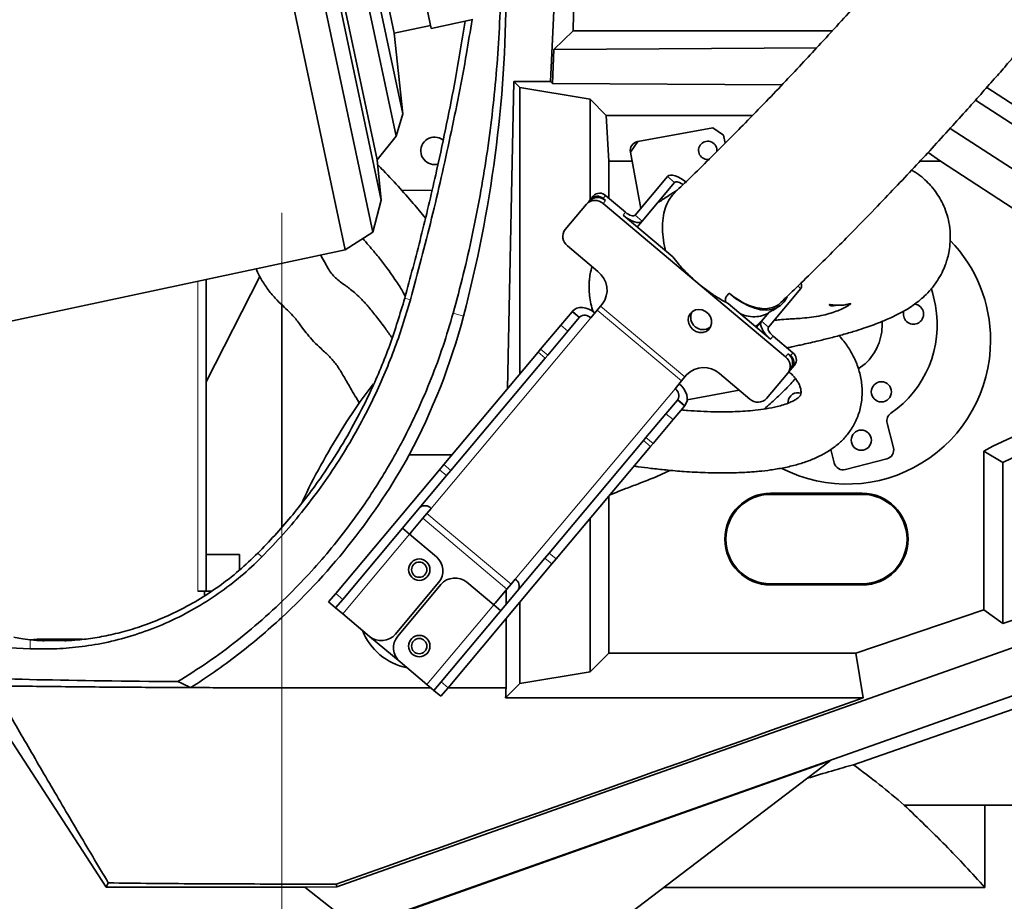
# Model space of a CAD drawing. Header units: millimetres. Extents: x 0 to 14900, y 0 to 10500.
# Tile 6 of 59: x 3352 to 3674, y 4875 to 5163. Entities that reach past the tile are written whole.
import ezdxf

# ---------------------------------------------------------------- set-up
doc = ezdxf.new("R2010")
doc.units = ezdxf.units.MM
doc.header["$LTSCALE"] = 25
doc.linetypes.add('CENTERX2', pattern=[20.32, 12.7, -2.54, 2.54, -2.54])
doc.styles.add('SLDTEXTSTYLE0', font='TXT', dxfattribs={"width": 0.605})
doc.dimstyles.new('SLDDIMSTYLE0', dxfattribs={"dimtxt": 87.5, "dimasz": 87.5, "dimexe": 0, "dimexo": 0.0625, "dimgap": 21.875, "dimtad": 1, "dimdec": 0, "dimrnd": 1e-09, "dimzin": 12, "dimdsep": 46, "dimtxsty": 'SLDTEXTSTYLE0', "dimsah": 1, "dimcen": 0.09, "dimadec": 0, "dimazin": 3, "dimtfac": 1, "dimtofl": 0, "dimtmove": 0, "dimatfit": 3, "dimfxl": 1, "dimfrac": 2, "dimtolj": 1, "dimtzin": 12, "dimarcsym": 0})

# ---------------------------------------------------------------- blocks, each defined once
blk = doc.blocks.new('_D')
at = {"color": 7, "linetype": 'Continuous', "lineweight": 0}
for p, q in [((1911.3, 5275.24), (1911.3, 3425.24)), ((3437.99, 4401.93), (3437.99, 3425.24)), ((1911.3, 3462.74), (3437.99, 3462.74))]:
    blk.add_line(p, q, dxfattribs=at)
at = {"color": 7, "linetype": 'Continuous', "lineweight": 18}
for points in [[(1911.3, 3462.74), (1998.8, 3450.24), (1998.8, 3475.24)], [(3437.99, 3462.74), (3350.49, 3475.24), (3350.49, 3450.24)]]:
    blk.add_solid(points, dxfattribs=at)
at = {"color": 7, "linetype": 'Continuous', "lineweight": 18, "insert": (2540.97, 3575.54), "char_height": 87.5, "attachment_point": 1, "style": 'SLDTEXTSTYLE0'}
blk.add_mtext('1527', dxfattribs=at)
blk = doc.blocks.new('_D_1')
at = {"color": 7, "linetype": 'Continuous', "lineweight": 0}
for p, q in [((1124.32, 5754.93), (1124.32, 3155.26)), ((3437.99, 4401.93), (3437.99, 3155.26)), ((1124.32, 3192.76), (3437.99, 3192.76))]:
    blk.add_line(p, q, dxfattribs=at)
at = {"color": 7, "linetype": 'Continuous', "lineweight": 18}
for points in [[(1124.32, 3192.76), (1211.82, 3180.26), (1211.82, 3205.26)], [(3437.99, 3192.76), (3350.49, 3205.26), (3350.49, 3180.26)]]:
    blk.add_solid(points, dxfattribs=at)
at = {"color": 7, "linetype": 'Continuous', "lineweight": 18, "insert": (2147.48, 3305.55), "char_height": 87.5, "attachment_point": 1, "style": 'SLDTEXTSTYLE0'}
blk.add_mtext('2314', dxfattribs=at)
blk = doc.blocks.new('_D_2')
at = {"color": 7, "linetype": 'Continuous', "lineweight": 0}
for p, q in [((4547.04, 5275.24), (4547.04, 3425.24)), ((3437.99, 4401.93), (3437.99, 3425.24)), ((4547.04, 3462.74), (3437.99, 3462.74))]:
    blk.add_line(p, q, dxfattribs=at)
at = {"color": 7, "linetype": 'Continuous', "lineweight": 18}
for points in [[(3437.99, 3462.74), (3525.49, 3450.24), (3525.49, 3475.24)], [(4547.04, 3462.74), (4459.54, 3475.24), (4459.54, 3450.24)]]:
    blk.add_solid(points, dxfattribs=at)
at = {"color": 7, "linetype": 'Continuous', "lineweight": 18, "insert": (3858.84, 3575.54), "char_height": 87.5, "attachment_point": 1, "style": 'SLDTEXTSTYLE0'}
blk.add_mtext('1109', dxfattribs=at)
blk = doc.blocks.new('_D_3')
at = {"color": 7, "linetype": 'Continuous', "lineweight": 0}
for p, q in [((6493.69, 5374.16), (6493.69, 3171.12)), ((3437.99, 4401.93), (3437.99, 3171.12)), ((6493.69, 3208.62), (3437.99, 3208.62))]:
    blk.add_line(p, q, dxfattribs=at)
at = {"color": 7, "linetype": 'Continuous', "lineweight": 18}
for points in [[(3437.99, 3208.62), (3525.49, 3196.12), (3525.49, 3221.12)], [(6493.69, 3208.62), (6406.19, 3221.12), (6406.19, 3196.12)]]:
    blk.add_solid(points, dxfattribs=at)
at = {"color": 7, "linetype": 'Continuous', "lineweight": 18, "insert": (4832.16, 3321.42), "char_height": 87.5, "attachment_point": 1, "style": 'SLDTEXTSTYLE0'}
blk.add_mtext('3056', dxfattribs=at)

msp = doc.modelspace()

# ---------------------------------------------------------------- linework, layer by layer
at = {"color": 7, "linetype": 'Continuous', "lineweight": 35}
for p, q in [((3388.0721484, 5420.410636), (3458.7662332, 5087.8413254)), ((3398.6908446, 5418.7289343), (3467.7827404, 5093.696872)), ((3405.4567956, 5410.3738918), (3470.5651856, 5104.0816121)), ((3409.5685916, 5397.719617), (3469.1742139, 5117.3142511)), ((3418.3851982, 5393.2274688), (3475.4012734, 5125.0042236)), ((3423.3559303, 5387.4076349), (3477.5749421, 5132.342739)), ((3443.2680538, 5365.6912876), (3486.9320473, 5160.280831)), ((3431.5536163, 5362.1788124), (3474.8017623, 5158.7246459)), ((3533.3460627, 5159.5358232), (3534.9350541, 5223.6393182)), ((3525.9588862, 5142.9240979), (3527.4445536, 5175.2433282)), ((3486.9320473, 5160.280831), (3500.5253937, 5163.1703616)), ((3474.8017623, 5158.7246459), (3486.7241235, 5161.258976)), ((3527.0786888, 5153.4218792), (3533.3460627, 5159.5358232)), ((3533.3460627, 5159.5358232), (3618.2092428, 5159.5358232)), ((3477.5749421, 5132.342739), (3474.8017623, 5158.7246459)), ((3526.5645267, 5142.3032588), (3527.0786888, 5153.4218792)), ((3613.0753349, 5153.9438259), (3527.0786888, 5153.4218792)), ((3511.8598066, 5042.4293756), (3513.9876937, 5142.9240979)), ((3515.9036076, 5141.0081839), (3513.9876937, 5142.9240979)), ((3525.9588862, 5142.9240979), (3513.9876937, 5142.9240979)), ((3525.9588862, 5142.9240979), (3526.5645267, 5142.3032588)), ((3515.9036076, 5141.0081839), (3515.9036076, 5047.24859)), ((3538.8989134, 5137.1389476), (3515.9036076, 5141.0081839)), ((3526.5645267, 5142.3032588), (3601.7438167, 5141.8658892)), ((3668.7417597, 5140.9795372), (3749.6762629, 5088.3721101)), ((3544.2019676, 5131.8358934), (3538.8989134, 5137.1389476)), ((3538.8989134, 5137.1389476), (3538.8989134, 5104.212081)), ((3744.1142647, 5085.2268121), (3665.0544116, 5136.8222862)), ((3475.4012734, 5125.0042236), (3477.5749421, 5132.342739)), ((3544.2019676, 5131.8358934), (3592.0761775, 5131.8358934)), ((3544.987007, 5116.8564504), (3544.2019676, 5131.8358934)), ((3554.4987537, 5123.2687874), (3579.0801264, 5127.8246755)), ((3582.5765977, 5125.4216174), (3579.0801264, 5127.8246755)), ((3656.7161811, 5127.5458118), (3729.6199878, 5080.3400501)), ((3469.1742139, 5117.3142511), (3475.4012734, 5125.0042236)), ((3582.5765977, 5125.4216174), (3583.078993, 5122.7109351)), ((3554.4987537, 5123.2687874), (3552.0956956, 5119.7723161)), ((3470.5651856, 5104.0816121), (3469.1742139, 5117.3142511)), ((3555.4948147, 5101.4323105), (3552.0956956, 5119.7723161)), ((3649.5035318, 5119.6877323), (3653.5870853, 5116.8564504)), ((3544.987007, 5116.8564504), (3544.987007, 5104.7934402)), ((3552.6361193, 5116.8564504), (3544.987007, 5116.8564504)), ((3653.5870853, 5116.8564504), (3646.8731245, 5116.8564504)), ((3718.7998844, 5074.468131), (3653.5870853, 5116.8564504)), ((3564.2177338, 5111.8278807), (3553.6232363, 5099.2018502)), ((3566.5158672, 5109.8995179), (3555.9213697, 5097.2734874)), ((3487.1480606, 5107.2935306), (3477.1846444, 5107.3875939)), ((3539.137979, 5104.4969882), (3538.5554155, 5103.8027162)), ((3539.137979, 5104.4969882), (3539.9529403, 5105.4682213)), ((3543.949847, 5104.0086539), (3543.1838025, 5104.6514415)), ((3550.5101416, 5100.15898), (3543.9987639, 5105.6226746)), ((3467.7827404, 5093.696872), (3470.5651856, 5104.0816121)), ((3530.7496932, 5094.5002185), (3537.7404542, 5102.8314831)), ((3537.7404542, 5102.8314831), (3538.5554155, 5103.8027162)), ((3573.5291767, 5077.5335824), (3543.1348856, 5103.0374208)), ((3565.9687523, 5085.5325986), (3549.6951803, 5099.1877468)), ((3555.9213697, 5097.2734874), (3554.291447, 5095.3310212)), ((3458.7662332, 5087.8413254), (3467.7827404, 5093.696872)), ((3531.4836173, 5089.1519799), (3541.4421951, 5080.795741)), ((3239.0057515, 5041.1269545), (3458.7662332, 5087.8413254)), ((3413.2150063, 5044.6600912), (3430.8329963, 5079.1663221)), ((3413.2150063, 4976.2433282), (3413.2150063, 5078.1585248)), ((3574.9417033, 5076.3483318), (3573.5291767, 5077.5335824)), ((3602.8863522, 5052.8999873), (3574.9417033, 5076.3483318)), ((3597.2877696, 5062.5629565), (3607.8822671, 5075.188987)), ((3437.9923585, 5069.9210666), (3437.9923585, 4997.0896861)), ((3541.2640522, 5068.1376479), (3542.3612463, 5069.445233)), ((3542.3612463, 5069.445233), (3542.9100433, 5070.0992638)), ((3584.0873075, 5070.3293256), (3583.3326627, 5070.7330161)), ((3597.9559802, 5058.6921274), (3584.0873075, 5070.3293256)), ((3598.7678493, 5068.0590948), (3600.7190863, 5069.315103)), ((3529.2782628, 5063.1878834), (3532.988177, 5067.609187)), ((3535.2863104, 5065.6808241), (3531.5763962, 5061.2595206)), ((3532.988177, 5067.609187), (3533.1682594, 5067.8238008)), ((3535.2863104, 5065.6808241), (3535.4663927, 5065.895438)), ((3541.2640522, 5068.1376479), (3539.1280845, 5065.5921008)), ((3594.9896363, 5064.4913193), (3597.4681709, 5067.4451219)), ((3598.7399468, 5068.104793), (3597.4681709, 5067.4451219)), ((3522.7262808, 5055.3795352), (3529.2782628, 5063.1878834)), ((3593.0834634, 5062.7806545), (3595.3012132, 5064.8783075)), ((3594.9896363, 5064.4913193), (3593.3597136, 5062.5488531)), ((3594.051953, 5063.5061407), (3594.0550859, 5063.4892374)), ((3525.0244141, 5053.4511724), (3531.5763962, 5061.2595206)), ((3605.2823193, 5054.1996659), (3598.7709416, 5059.6633606)), ((3491.0291317, 5017.604344), (3521.8910002, 5054.3840866)), ((3521.8910002, 5054.3840866), (3522.7262808, 5055.3795352)), ((3525.0244141, 5053.4511724), (3524.1891335, 5052.4557238)), ((3604.467358, 5053.2284328), (3603.7013135, 5053.8712204)), ((3493.327265, 5015.6759811), (3524.1891335, 5052.4557238)), ((3605.8327624, 5050.1884869), (3605.0178011, 5049.2172538)), ((3569.9388463, 5046.3048791), (3568.8416521, 5044.997294)), ((3570.4876432, 5046.9589098), (3569.9388463, 5046.3048791)), ((3581.2765061, 5047.3707853), (3591.2350839, 5039.0145464)), ((3596.6295153, 5039.2204841), (3603.6202763, 5047.5517486)), ((3604.4352376, 5048.5229818), (3603.6202763, 5047.5517486)), ((3605.0178011, 5049.2172538), (3604.4352376, 5048.5229818)), ((3566.7056845, 5042.4517469), (3568.8416521, 5044.997294)), ((3587.7226096, 5041.9618623), (3570.6702237, 5038.8013893)), ((3563.7502628, 5034.262441), (3567.460177, 5038.6837445)), ((3569.7583103, 5036.7553817), (3566.0483961, 5032.3340782)), ((3567.460177, 5038.6837445), (3567.6402594, 5038.8983584)), ((3569.7583103, 5036.7553817), (3569.9383927, 5036.9699955)), ((3603.6967961, 5038.2673775), (3603.6696362, 5037.7525328)), ((3557.1982807, 5026.4540928), (3563.7502628, 5034.262441)), ((3559.496414, 5024.52573), (3566.0483961, 5032.3340782)), ((3638.1905551, 5023.1486321), (3636.1141893, 5031.1773428)), ((3525.5011316, 4988.6789015), (3556.3630001, 5025.4586441)), ((3556.3630001, 5025.4586441), (3557.1982807, 5026.4540928)), ((3559.496414, 5024.52573), (3558.6611334, 5023.5302813)), ((3479.7195821, 5020.7996724), (3493.7103306, 5020.7996724)), ((3527.799265, 4986.7505387), (3558.6611334, 5023.5302813)), ((3617.6811396, 5022.5740745), (3618.8276023, 5018.141032)), ((3667.7998844, 4970.126205), (3667.7998844, 5022.0493368)), ((3673.9838541, 5018.3156896), (3667.7998844, 5022.0493368)), ((3489.64759, 5015.9578867), (3491.0291317, 5017.604344)), ((3622.4831852, 5015.9877291), (3636.0372522, 5019.4930491)), ((3673.9838541, 5018.3156896), (3673.9838541, 4965.6907498)), ((3455.6595178, 4975.4524796), (3489.64759, 5015.9578867)), ((3457.9576512, 4973.5241167), (3491.9457233, 5014.0295239)), ((3493.327265, 5015.6759811), (3491.9457233, 5014.0295239)), ((3627.9923585, 5008.2433282), (3597.9923585, 5008.2433282)), ((3627.9923585, 5007.8764738), (3597.9923585, 5007.8764738)), ((3544.987007, 5007.234092), (3544.987007, 4955.9358024)), ((3484.1312277, 5000.0493991), (3485.4947861, 5001.6744248)), ((3486.8583446, 5003.2994505), (3485.4947861, 5001.6744248)), ((3480.3201836, 4995.5075736), (3484.1312277, 5000.0493991)), ((3538.8989134, 4999.9785846), (3538.8989134, 4949.8477088)), ((3479.7876809, 4994.8729616), (3477.4895475, 4996.8013244)), ((3479.7876809, 4994.8729616), (3488.597192, 4987.4809041)), ((3524.11959, 4987.0324443), (3525.5011316, 4988.6789015)), ((3413.2150063, 4988.2433282), (3415.1195519, 4988.2433282)), ((3415.1195519, 4988.2433282), (3424.1195519, 4988.2433282)), ((3424.1195519, 4983.0613129), (3424.1195519, 4988.2433282)), ((3490.1315178, 4946.5270371), (3524.11959, 4987.0324443)), ((3492.4296511, 4944.5986743), (3526.4177233, 4985.1040814)), ((3527.799265, 4986.7505387), (3526.4177233, 4985.1040814)), ((3673.9838541, 4965.6907498), (3724.9838541, 4982.9532974)), ((3455.9966701, 4879.5112061), (3736.6578534, 4978.7315433)), ((3489.336733, 4979.0279118), (3475.1954055, 4962.174934)), ((3507.3652808, 4971.7326076), (3498.5557697, 4979.1246651)), ((3513.0723861, 4978.5340709), (3514.4359445, 4980.1590965)), ((3597.9923585, 4978.6101827), (3627.9923585, 4978.6101827)), ((3410.5789674, 4976.2433282), (3412.7002877, 4976.2433282)), ((3412.7002877, 4976.2433282), (3412.7002877, 4974.7170396)), ((3412.7002877, 4976.2433282), (3415.0289736, 4976.2433282)), ((3453.3366355, 4972.6841762), (3455.6595178, 4975.4524796)), ((3490.1027774, 4978.3851241), (3475.96145, 4961.5321464)), ((3511.7088277, 4976.9090452), (3507.8977835, 4972.3672196)), ((3511.4018167, 4971.8759923), (3511.4018167, 4976.5431638)), ((3513.0723861, 4978.5340709), (3511.7088277, 4976.9090452)), ((3597.9923585, 4978.2433282), (3627.9923585, 4978.2433282)), ((3455.6347688, 4970.7558133), (3453.3366355, 4972.6841762)), ((3457.9576512, 4973.5241167), (3455.6347688, 4970.7558133)), ((3515.9036076, 4972.5738463), (3515.9036076, 4945.9784725)), ((3455.6347688, 4970.7558133), (3457.9329021, 4968.8274505)), ((3509.6634141, 4969.8042448), (3507.3652808, 4971.7326076)), ((3667.7998844, 4970.126205), (3625.8761459, 4955.9358024)), ((3673.9838541, 4965.6907498), (3667.7998844, 4970.126205)), ((3466.7424132, 4961.435393), (3457.9329021, 4968.8274505)), ((3748.022227, 4967.1147766), (3462.5380007, 4866.0921929)), ((3511.4018167, 4944.6135248), (3511.4018167, 4967.2088209)), ((3625.1177704, 4919.4593656), (3750.7870794, 4963.2980441)), ((3357.968326, 4960.4598932), (3355.7782505, 4960.325333)), ((3372.764837, 4960.4598932), (3357.968326, 4960.4598932)), ((3476.700991, 4953.0791541), (3466.7424132, 4961.435393)), ((3476.700991, 4953.0791541), (3485.5105021, 4945.6870966)), ((3544.987007, 4955.9358024), (3538.8989134, 4949.8477088)), ((3625.8761459, 4955.9358024), (3544.987007, 4955.9358024)), ((3625.8761459, 4955.9358024), (3628.2799828, 4941.3363444)), ((3538.8989134, 4949.8477088), (3515.9036076, 4945.9784725)), ((3487.8086354, 4943.7587337), (3490.1315178, 4946.5270371)), ((3437.9923585, 4944.6135248), (3486.7899351, 4944.6135248)), ((3485.5105021, 4945.6870966), (3487.8086354, 4943.7587337)), ((3490.1067687, 4941.8303709), (3487.8086354, 4943.7587337)), ((3492.4296511, 4944.5986743), (3490.1067687, 4941.8303709)), ((3492.4421122, 4944.6135248), (3511.4018167, 4944.6135248)), ((3515.9036076, 4945.9784725), (3511.2614795, 4941.3363444)), ((3380.4832612, 4879.4076745), (3339.2961624, 4942.8302449)), ((3628.2799828, 4941.3363444), (3511.2614795, 4941.3363444)), ((3617.4280124, 4920.6728841), (3461.2063265, 4865.3916571)), ((3502.4167367, 4833.2433282), (3617.4280124, 4920.6728841)), ((3668.149445, 4906.2433282), (3641.7309476, 4906.2433282)), ((3668.149445, 4879.3133121), (3668.149445, 4906.2433282)), ((3756.9923585, 4906.2433282), (3668.149445, 4906.2433282)), ((3381.2291831, 4880.7814918), (3380.4832612, 4879.4076745)), ((3380.4832612, 4879.4076745), (3445.5930974, 4879.4076745)), ((3455.8473771, 4880.4179216), (3437.9923585, 4880.4179216)), ((3445.5930974, 4879.4076745), (3455.9966701, 4879.5112061)), ((3445.5930974, 4879.4076745), (3462.5380007, 4866.0921929)), ((3455.8473771, 4880.4179216), (3455.9966701, 4879.5112061)), ((3668.149445, 4879.3133121), (3563.0205859, 4879.3133121))]:
    msp.add_line(p, q, dxfattribs=at)
at = {"color": 8, "linetype": 'Continuous', "lineweight": 18}
for p, q in [((3566.5158672, 5109.8995179), (3564.2177338, 5111.8278807)), ((3543.9987639, 5105.6226746), (3543.1838025, 5104.6514415)), ((3543.949847, 5104.0086539), (3543.1348856, 5103.0374208)), ((3549.6951803, 5099.1877468), (3550.5101416, 5100.15898)), ((3553.6232363, 5099.2018502), (3555.9213697, 5097.2734874)), ((3410.5789674, 5077.5981834), (3410.5789674, 4976.2433282)), ((3607.8822671, 5075.188987), (3606.9170035, 5075.9989393)), ((3480.088372, 5071.5585426), (3478.2657058, 5072.0753333)), ((3569.9388463, 5046.3048791), (3542.3612463, 5069.445233)), ((3486.8583446, 5003.2994505), (3539.1280845, 5065.5921008)), ((3494.0997607, 5067.1513779), (3497.4750692, 5066.1870889)), ((3532.988177, 5067.609187), (3535.2863104, 5065.6808241)), ((3535.4663927, 5065.895438), (3533.1682594, 5067.8238008)), ((3568.8416521, 5044.997294), (3541.2640522, 5068.1376479)), ((3531.5763962, 5061.2595206), (3529.2782628, 5063.1878834)), ((3594.9896363, 5064.4913193), (3597.2877696, 5062.5629565)), ((3598.7709416, 5059.6633606), (3597.9559802, 5058.6921274)), ((3524.1891335, 5052.4557238), (3521.8910002, 5054.3840866)), ((3522.7262808, 5055.3795352), (3525.0244141, 5053.4511724)), ((3602.8863522, 5052.8999873), (3603.7013135, 5053.8712204)), ((3604.467358, 5053.2284328), (3605.2823193, 5054.1996659)), ((3566.7056845, 5042.4517469), (3514.4359445, 4980.1590965)), ((3567.460177, 5038.6837445), (3569.7583103, 5036.7553817)), ((3567.6402594, 5038.8983584), (3569.9383927, 5036.9699955)), ((3566.0483961, 5032.3340782), (3563.7502628, 5034.262441)), ((3558.6611334, 5023.5302813), (3556.3630001, 5025.4586441)), ((3557.1982807, 5026.4540928), (3559.496414, 5024.52573)), ((3491.0291317, 5017.604344), (3493.327265, 5015.6759811)), ((3491.9457233, 5014.0295239), (3489.64759, 5015.9578867)), ((3597.9923585, 5007.8764738), (3597.9923585, 5008.2433282)), ((3627.9923585, 5007.8764738), (3627.9923585, 5008.2433282)), ((3513.0723861, 4978.5340709), (3485.4947861, 5001.6744248)), ((3511.7088277, 4976.9090452), (3484.1312277, 5000.0493991)), ((3457.9329021, 4968.8274505), (3479.7876809, 4994.8729616)), ((3431.467183, 4987.4152027), (3430.193158, 4988.6734252)), ((3525.5011316, 4988.6789015), (3527.799265, 4986.7505387)), ((3526.4177233, 4985.1040814), (3524.11959, 4987.0324443)), ((3597.9923585, 4978.6101827), (3597.9923585, 4978.2433282)), ((3627.9923585, 4978.6101827), (3627.9923585, 4978.2433282)), ((3455.6595178, 4975.4524796), (3457.9576512, 4973.5241167)), ((3507.3652808, 4971.7326076), (3485.5105021, 4945.6870966)), ((3437.9923585, 4967.6009172), (3437.9923585, 4944.6135248)), ((3355.6992598, 4957.3821441), (3355.6992598, 4960.3336087)), ((3490.1315178, 4946.5270371), (3492.4296511, 4944.5986743)), ((3437.9923585, 4880.4179216), (3437.9923585, 4944.6135248))]:
    msp.add_line(p, q, dxfattribs=at)
at = {"color": 7, "linetype": 'CENTERX2', "lineweight": 18}
msp.add_line((3437.9923585, 5099.9597652), (3437.9923585, 4451.9302102), dxfattribs=at)
at = {"color": 7, "linetype": 'Continuous', "lineweight": 35, "flags": 128}
for points in [[(3570.4439232, 5109.9136213), (3569.5159175, 5110.6287072), (3568.5609376, 5111.2416649), (3567.6156827, 5111.7289387), (3566.7164786, 5112.071803), (3565.897881, 5112.2570817), (3565.1913482, 5112.2776546), (3564.6240319, 5112.1327312), (3564.2177338, 5111.8278807)], [(3569.3088658, 5109.1956052), (3569.164959, 5109.2999311), (3568.687469, 5109.60641), (3568.2148416, 5109.8500469), (3567.7652395, 5110.021479), (3567.3559407, 5110.1141184), (3567.0026743, 5110.1244048), (3566.7190162, 5110.0519431), (3566.5158672, 5109.8995179)], [(3555.9213697, 5097.2734874), (3555.5150715, 5096.968637), (3554.9477553, 5096.8237135), (3554.2412225, 5096.8442865), (3553.4226249, 5097.0295652), (3552.5234207, 5097.3724295), (3551.5781659, 5097.8597033), (3550.6231859, 5098.4726609), (3549.6951803, 5099.1877468)], [(3553.6232363, 5099.2018502), (3553.4200873, 5099.049425), (3553.1364291, 5098.9769633), (3552.7831628, 5098.9872498), (3552.373864, 5099.0798891), (3551.9242619, 5099.2513213), (3551.4516344, 5099.4949582), (3550.9741445, 5099.801437), (3550.5101416, 5100.15898)], [(3603.4454134, 5072.5114533), (3603.336179, 5072.2907209), (3602.4120204, 5070.852556), (3601.2608788, 5069.7036527), (3599.8998687, 5068.8610922), (3598.3492244, 5068.337401), (3596.6319999, 5068.140365), (3594.7737255, 5068.2729136), (3592.8020287, 5068.733076), (3590.7462234, 5069.514011), (3588.6368736, 5070.6041082), (3586.5053396, 5071.9871609), (3584.3833116, 5073.6426067)], [(3651.9062803, 5069.6215716), (3650.9250576, 5073.8717141), (3650.5983086, 5074.9984335)], [(3540.4916429, 5067.2171265), (3539.542555, 5067.9070875), (3538.5251384, 5068.4456361), (3537.4784919, 5068.812076), (3536.4428376, 5068.9923253), (3535.457975, 5068.9794571), (3534.5617518, 5068.7739658), (3533.7886095, 5068.3837485), (3533.1682594, 5067.8238008)], [(3572.5151755, 5061.8210193), (3573.5218844, 5061.1865377), (3574.6461961, 5060.8551889), (3575.7882104, 5060.856415), (3576.8464546, 5061.1901068), (3577.7268988, 5061.8266145), (3578.3513118, 5062.7093814), (3578.6642118, 5063.75997), (3578.6377962, 5064.8850307), (3578.2744121, 5065.9845971), (3577.6063478, 5066.9609678), (3576.6929638, 5067.727388), (3575.6154183, 5068.2157578), (3574.4694558, 5068.3826836), (3573.3569002, 5068.2133332), (3572.376607, 5067.7227541), (3571.6156794, 5066.9545364), (3571.1417293, 5065.9769397), (3570.9968691, 5064.8768277), (3571.1939704, 5063.7519502), (3571.7155199, 5062.7022574), (3572.5151755, 5061.8210193)], [(3593.9328654, 5063.2319089), (3594.0476985, 5063.45844), (3594.0729827, 5063.6819696)], [(3597.9559802, 5058.6921274), (3597.0906116, 5059.4818612), (3596.3211356, 5060.3158939), (3595.6771228, 5061.162174), (3595.1833222, 5061.9881795), (3594.8587103, 5062.7621674), (3594.7157618, 5063.4543939), (3594.7599701, 5064.0382571), (3594.9896363, 5064.4913193)], [(3598.7709416, 5059.6633606), (3598.3382572, 5060.0582274), (3597.9535193, 5060.4752438), (3597.6315128, 5060.8983838), (3597.3846126, 5061.3113866), (3597.2223066, 5061.6983806), (3597.1508324, 5062.0444938), (3597.1729365, 5062.3364254), (3597.2877696, 5062.5629565)], [(3634.3469212, 5061.0243829), (3634.4903893, 5063.5020734), (3634.4544419, 5064.3781095)], [(3569.9383927, 5036.9699955), (3570.3821108, 5037.678155), (3570.6321452, 5038.5073121), (3570.678887, 5039.4256028), (3570.5205402, 5040.3977377), (3570.1631898, 5041.3863581), (3569.6205686, 5042.3534721), (3568.9135292, 5043.2619138), (3568.0692429, 5044.0767725)]]:
    msp.add_lwpolyline(points, dxfattribs=at)
at = {"color": 7, "linetype": 'Continuous', "lineweight": 35}
for centre, radius in [((3634.2332978, 5041.4261114), 3.3), ((3627.6650885, 5025.5934203), 3.3), ((3482.9923585, 4983.2433282), 3.5), ((3482.9923585, 4983.2433282), 2.5), ((3482.9923585, 4958.2433282), 3.5), ((3482.9923585, 4958.2433282), 2.5)]:
    msp.add_circle(centre, radius, dxfattribs=at)
at = {"color": 7, "linetype": 'Continuous', "lineweight": 18}
for centre, radius, start, end in [((3757.9923585, 5325.2433282), 1846.69, 95.4176846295, 214.5812927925), ((3757.9923585, 5325.2433282), 789.05, 253.1977653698, 43.198164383), ((4888.6758285, 5424.1577751), 1605.01, 212.1581076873, 5.1344227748)]:
    msp.add_arc(centre, radius, start, end, dxfattribs=at)
at = {"color": 7, "linetype": 'Continuous', "lineweight": 35}
for centre, radius, start, end in [((3487.9923585, 5120.2433282), 4.5, 52.243867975, 261.459008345), ((3555.0454603, 5120.3190227), 3, 100.5, 190.5), ((3577.4060103, 5120.3951846), 3, 352.326650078, 280.5), ((3487.9923585, 5120.2433282), 4.5, 261.459008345, 284.610614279), ((3541.3560988, 5101.1954071), 3.8264719, 47.324663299, 137.047859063), ((3541.2384914, 5102.5415064), 2.8698539, 47.324663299, 137.047859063), ((3542.0534527, 5103.5127395), 2.8698539, 47.3246633, 137.047859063), ((3540.5411374, 5100.224174), 3.8264719, 47.3246633, 137.047859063), ((3533.8037249, 5092.1948384), 3.8264719, 142.952140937, 232.675336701), ((3622.9923585, 5058.2433282), 47, 0, 44.093199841), ((3536.8019798, 5074.710024), 7.6529438, 322.952140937, 52.675336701), ((3606.1747757, 5076.1891017), 1.978827, 329.641569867, 22.093233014), ((3617.4923585, 5063.2433282), 35, 304.505190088, 10.5), ((3644.7570922, 5066.8327985), 3.3, 292.5, 84.481270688), ((3537.1363698, 5063.8018641), 2.6780357, 41.950533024, 128.578246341), ((3575.8880675, 5065.8406754), 4.0604377, 154.084670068, 305.915329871), ((3644.7570922, 5066.8327985), 3.3, 161.383522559, 292.5), ((3617.4923585, 5063.2433282), 17, 302.688950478, 352.5), ((3622.9923585, 5058.2433282), 47, 242.932367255, 0), ((3600.5662446, 5049.8571287), 3.8264719, 322.952140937, 52.675336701), ((3601.3812059, 5050.8283619), 3.8264719, 322.952140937, 52.675336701), ((3602.7272773, 5050.9462889), 2.8698539, 322.952140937, 52.6753367), ((3603.5422386, 5051.917522), 2.8698539, 322.952140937, 52.675336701), ((3576.0890097, 5041.7442917), 7.6529438, 47.324663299, 137.047859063), ((3565.2885031, 5040.1794194), 2.6780357, 331.421753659, 58.049466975), ((3606.9685641, 5037.8366411), 3.3, 73.08411459, 172.5), ((3593.8288321, 5041.8277932), 3.8264719, 227.324663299, 317.047859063), ((3639.0186323, 5031.9284829), 3, 124.505190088, 194.5), ((3717.9923585, 4930.7433282), 104.1924742, 89.555934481, 118.798347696), ((3717.9923585, 4930.7433282), 98.0085044, 85.909296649, 116.681300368), ((3292.3752578, 5124.7818824), 214.2666466, 312.81293584, 330.968296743), ((3635.2861122, 5022.3974921), 3, 284.5, 14.5), ((3621.7320452, 5018.892172), 3, 194.5, 284.5), ((3597.9923585, 4993.2433282), 15, 90, 270), ((3597.9923585, 4993.2433282), 14.6331455, 90, 270), ((3627.9923585, 4993.2433282), 15, 270, 90), ((3627.9923585, 4993.2433282), 14.6331455, 270, 90), ((3484.8666299, 5001.5092137), 2.6780357, 41.950533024, 128.578246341), ((3481.8522724, 4994.2219984), 2, 140, 164.469800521), ((3484.7404663, 4982.8846374), 6, 320, 50), ((3494.6990441, 4974.5283985), 6, 50, 140), ((3513.0187632, 4977.8867691), 2.6780357, 331.421753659, 58.049466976), ((3506.3656946, 4973.6527949), 2, 295.530199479, 320), ((3482.9923585, 4970.7433282), 20, 201.495277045, 258.504722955), ((3470.5991389, 4966.0316597), 6, 230, 320), ((3480.5577167, 4957.6754207), 6, 140, 230)]:
    msp.add_arc(centre, radius, start, end, dxfattribs=at)
for centre, major_axis, ratio, start_param, end_param in [((3089.4923585, 5173.8072823), (0, 422.0268455), 0.9997758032, 4.4545330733, 4.7087809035), ((3292.3752578, 5120.289581), (0, 212.1600356), 0.9997758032, 4.2243009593, 4.4545330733), ((3437.9923585, 4962.2433282), (124, 0), 0.0524077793, 3.5851614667, 3.9866959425), ((3437.9923585, 4962.2433282), (90, 0), 0.0524077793, 3.3681129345, 3.5584453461), ((3437.9923585, 4949.7433282), (124, 0), 0.0261859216, 3.5851614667, 4.4348317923), ((3555.8214369, 4249.3234512), (0, 1096.2731376), 0.0524077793, 0.8837832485, 0.8876436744), ((1444.8323288, 4249.3234512), (3243.7011487, 1094.9241264), 0.0167612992, 5.3754299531, 5.4451560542)]:
    msp.add_ellipse(centre, major_axis=major_axis, ratio=ratio, start_param=start_param, end_param=end_param, dxfattribs=at)
for points, knots in [([(3789.753414, 5401.9900004), (3788.6736721, 5400.0205892), (3785.0101981, 5393.3385421), (3778.6748842, 5382.3156102), (3770.9275933, 5368.9982763), (3763.3240898, 5356.1812066), (3755.8847091, 5343.818971), (3748.1965092, 5331.2322487), (3740.2692485, 5318.4760508), (3732.087471, 5305.5989344), (3724.0783316, 5293.329163), (3716.174594, 5281.6040935), (3708.3548924, 5270.4522764), (3700.6890125, 5259.9183003), (3693.3159052, 5250.0874084), (3686.3026629, 5240.9508645), (3679.7091109, 5232.4839997), (3673.5827495, 5224.7091371), (3668.0240833, 5217.7388947), (3663.1289371, 5211.6703835), (3658.9613403, 5206.55943), (3655.5145429, 5202.3741582), (3652.9864905, 5199.3311106), (3651.2484243, 5197.2517331), (3650.1240958, 5195.9114774), (3649.0365842, 5194.6188091), (3647.7115949, 5193.0488286), (3645.9077372, 5190.9209), (3643.5275575, 5188.1294545), (3640.4900962, 5184.5936351), (3636.7213398, 5180.2470556), (3632.2073408, 5175.0980628), (3626.9450929, 5169.1709929), (3620.9330549, 5162.4941879), (3614.8252167, 5155.8150197), (3608.731027, 5149.2505356), (3602.7488137, 5142.8982905), (3596.3431575, 5136.20154), (3590.022168, 5129.7043866), (3583.8283573, 5123.4403056), (3577.804985, 5117.4452945), (3572.0365986, 5111.7871692), (3568.3688203, 5108.2686724), (3566.7237881, 5106.6905943)], [0, 0, 0, 0, 0.01764001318, 0.05985108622, 0.10124009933, 0.14169756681, 0.18107536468, 0.21922770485, 0.2624538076, 0.30366680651, 0.34280040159, 0.37986157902, 0.41561280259, 0.44933920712, 0.48104352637, 0.51070357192, 0.53830126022, 0.56387450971, 0.58704735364, 0.60699115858, 0.62388974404, 0.63778488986, 0.64870304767, 0.65433530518, 0.65865292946, 0.66217982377, 0.66735987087, 0.67450170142, 0.68371777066, 0.69571537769, 0.71061716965, 0.72843029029, 0.74917410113, 0.77288772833, 0.79964440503, 0.82178875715, 0.84580546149, 0.8718114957, 0.89996210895, 0.92416003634, 0.94997916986, 0.97756519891, 1, 1, 1, 1]), ([(3601.3340975, 5070.6142967), (3602.9847954, 5072.198277), (3606.7301041, 5075.7922084), (3612.6474117, 5081.593072), (3618.8897634, 5087.7992325), (3625.3241999, 5094.2971645), (3631.9063415, 5101.0508716), (3638.5885888, 5108.024656), (3644.8371351, 5114.6503376), (3650.8894829, 5121.1642903), (3656.7023302, 5127.5135128), (3662.2293952, 5133.6393173), (3667.182147, 5139.2000766), (3671.5643271, 5144.1756851), (3675.3796372, 5148.5496211), (3678.6313283, 5152.3079209), (3681.4307984, 5155.5654237), (3683.7817307, 5158.3167837), (3685.7021328, 5160.5751185), (3687.1179814, 5162.2461416), (3688.2677771, 5163.6066178), (3689.4361455, 5164.9921391), (3691.2347729, 5167.1310006), (3693.8675621, 5170.2761835), (3697.4742726, 5174.6164655), (3701.8484681, 5179.9332079), (3706.9818685, 5186.2545238), (3712.7831136, 5193.5170036), (3719.1157796, 5201.6019877), (3725.8330944, 5210.3763045), (3732.8739734, 5219.7900963), (3740.2175307, 5229.7813635), (3747.8916181, 5240.3640166), (3755.9318558, 5251.5668735), (3764.3966113, 5263.4972845), (3773.2673231, 5276.2785337), (3782.462693, 5289.9517071), (3791.8853852, 5304.5517911), (3801.3730674, 5320.0063753), (3810.8269096, 5336.3103806), (3820.1270201, 5353.4457978), (3827.966712, 5368.7780538), (3832.511602, 5378.4120646), (3834.232984, 5382.0609566)], [0, 0, 0, 0, 0.0213710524, 0.0484893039, 0.0739286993, 0.0978217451, 0.1256799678, 0.1514658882, 0.1753110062, 0.1973158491, 0.2203059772, 0.2410711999, 0.2596699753, 0.2761407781, 0.2905051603, 0.3027732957, 0.3129481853, 0.3222591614, 0.329500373, 0.3348184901, 0.3384067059, 0.3426281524, 0.3481771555, 0.3589993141, 0.3728359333, 0.3897078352, 0.4096392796, 0.4327298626, 0.4581391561, 0.4854443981, 0.5147054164, 0.5460010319, 0.5787642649, 0.6135482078, 0.6503464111, 0.6891426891, 0.7307642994, 0.7744073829, 0.8200375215, 0.8676249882, 0.9171527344, 0.9686215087, 1, 1, 1, 1]), ([(3494.0997607, 5067.1513779), (3495.2331794, 5071.3741796), (3497.5000095, 5079.8197565), (3500.410527, 5092.6451725), (3502.9600876, 5105.5802047), (3505.1190056, 5118.6852971), (3506.887105, 5131.9297805), (3508.2460077, 5145.3255476), (3509.2212408, 5158.7958265), (3509.5179396, 5167.8173511), (3509.6662885, 5172.3280967)], [0, 0, 0, 0, 0.12360389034, 0.24720700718, 0.37131820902, 0.495428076, 0.62123741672, 0.74704526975, 0.87352310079, 1, 1, 1, 1]), ([(3498.0440991, 5162.6429141), (3496.9032037, 5155.7565532), (3494.1164925, 5138.936169), (3489.1544275, 5115.4881896), (3483.6701987, 5092.1906073), (3480.0675677, 5078.7817804), (3478.2657058, 5072.0753333)], [0, 0, 0, 0, 0.2257934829, 0.5515152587, 0.7756896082, 1, 1, 1, 1]), ([(3480.088372, 5071.5585426), (3482.4686245, 5080.4197883), (3487.2291486, 5098.1423501), (3493.2678708, 5125.0217096), (3497.6440744, 5146.6790405), (3499.6850954, 5159.4472915), (3500.2716093, 5163.1164147)], [0, 0, 0, 0, 0.2933719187, 0.5867461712, 0.8812461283, 1, 1, 1, 1]), ([(3484.9975312, 5098.2448756), (3483.7008711, 5099.8356575), (3480.9041789, 5103.2667242), (3476.0406414, 5108.7142039), (3472.1027338, 5112.9705832), (3469.7514304, 5115.3332332), (3469.3388764, 5115.7477781)], [0, 0, 0, 0, 0.27672381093, 0.59684982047, 0.92926424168, 1, 1, 1, 1]), ([(3603.3700202, 5055.8042753), (3603.9030701, 5055.9154515), (3605.0507337, 5056.1548153), (3606.8031154, 5056.532233), (3608.8161369, 5056.9737949), (3611.1551721, 5057.5014569), (3614.2100997, 5058.2161332), (3617.9109236, 5059.1300012), (3622.021037, 5060.2273313), (3625.8470281, 5061.3520454), (3629.0610267, 5062.3981692), (3631.6068393, 5063.3065636), (3633.6657667, 5064.1027577), (3635.5600338, 5064.8851306), (3637.7063079, 5065.8308025), (3640.0978039, 5066.9956921), (3642.4224446, 5068.2838558), (3644.5077757, 5069.6139846), (3646.4861991, 5071.0749432), (3648.4924096, 5072.8146364), (3650.6001426, 5075.0314749), (3652.5504051, 5077.6420915), (3654.0599318, 5080.2879607), (3655.0748002, 5082.6098625), (3655.8007408, 5084.7676534), (3656.3683638, 5087.0652191), (3656.7768823, 5089.8965472), (3656.8449197, 5093.2309957), (3656.4283309, 5096.7175745), (3655.5743357, 5099.975561), (3654.4201643, 5102.8452577), (3653.0669884, 5105.3326408), (3651.5730589, 5107.4886859), (3649.8964806, 5109.4592412), (3647.9417645, 5111.3198339), (3645.9947601, 5112.8656143), (3644.6577274, 5113.6628412), (3644.1660646, 5113.9560029)], [0, 0, 0, 0, 0.0155257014, 0.0334270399, 0.0514481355, 0.074761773, 0.1026538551, 0.1427929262, 0.187455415, 0.2320710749, 0.2696597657, 0.3011323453, 0.3273412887, 0.3496716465, 0.3769582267, 0.4118442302, 0.4475547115, 0.477404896, 0.5025713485, 0.5295079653, 0.5605772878, 0.5953265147, 0.6260825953, 0.6508751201, 0.6697484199, 0.6912180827, 0.7182383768, 0.7511186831, 0.785845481, 0.8179296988, 0.8471611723, 0.8743695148, 0.8997028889, 0.9237613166, 0.9509668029, 0.9819691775, 1, 1, 1, 1]), ([(3567.4318014, 5107.3592413), (3566.4998506, 5106.7644181), (3564.341158, 5105.3866194), (3562.191845, 5104.0307844), (3561.1114322, 5103.3528106), (3560.9144568, 5103.2292058)], [0, 0, 0, 0, 0.3831699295, 0.8875426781, 1, 1, 1, 1]), ([(3566.7453784, 5106.6698557), (3566.156793, 5106.0503345), (3564.9171458, 5104.7455321), (3563.6404059, 5102.1514496), (3562.805118, 5099.0890085), (3562.5087216, 5095.6960718), (3562.7258192, 5091.9838436), (3563.1738027, 5089.2704415), (3563.5033888, 5087.735997), (3563.5386857, 5087.5716666)], [0, 0, 0, 0, 0.1513186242, 0.3186992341, 0.4813926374, 0.6487788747, 0.8118990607, 0.979855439, 1, 1, 1, 1]), ([(3464.5136703, 5091.5738557), (3465.1798561, 5090.816365), (3466.9845939, 5088.764277), (3469.5819607, 5085.5909891), (3472.652876, 5081.6423588), (3475.4326066, 5077.7034321), (3477.4921393, 5074.5007059), (3478.2099723, 5073.0671426), (3478.4175712, 5072.6525528)], [0, 0, 0, 0, 0.1061061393, 0.2874479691, 0.4571412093, 0.6911360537, 0.9106758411, 1, 1, 1, 1]), ([(3474.0941827, 5059.0821514), (3473.3838834, 5060.0977109), (3471.8078564, 5062.3510555), (3469.2530425, 5065.6964881), (3466.6667276, 5068.9217275), (3464.3317716, 5071.5057172), (3462.3371477, 5073.4275293), (3460.6588243, 5074.8422573), (3458.9977322, 5076.0967278), (3457.4320563, 5077.1956546), (3455.8882876, 5078.352998), (3454.5461319, 5079.6885303), (3453.426069, 5081.3190896), (3452.2993602, 5083.3686925), (3451.3784177, 5085.0078016), (3450.804009, 5085.954744), (3450.6997409, 5086.1266353)], [0, 0, 0, 0, 0.1012687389, 0.2246971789, 0.3345187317, 0.4246185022, 0.4972494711, 0.5539960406, 0.6002804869, 0.6548482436, 0.7193019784, 0.7901200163, 0.8603992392, 0.9220016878, 0.9858415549, 1, 1, 1, 1]), ([(3573.5291767, 5077.5335824), (3572.5042154, 5078.460793), (3570.4240826, 5080.3425432), (3567.9086318, 5083.0677759), (3566.5349619, 5084.8131692), (3565.9687523, 5085.5325986)], [0, 0, 0, 0, 0.3634558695, 0.7376244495, 1, 1, 1, 1]), ([(3539.5257915, 5082.4037946), (3539.3124457, 5081.5958356), (3538.9116874, 5080.0781291), (3538.6473452, 5077.9750652), (3538.5863113, 5076.8125322), (3538.5787937, 5075.9314235), (3538.5935008, 5074.7114174), (3538.7253806, 5072.7456197), (3539.1154252, 5070.1580853), (3539.6427675, 5068.4395147), (3539.9063816, 5067.5804152)], [0, 0, 0, 0, 0.1552374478, 0.2916050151, 0.4086282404, 0.4658454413, 0.5261534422, 0.6638776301, 0.831975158, 1, 1, 1, 1]), ([(3429.5451277, 5081.6298102), (3429.5547053, 5081.6077093), (3430.130801, 5080.2783306), (3431.478931, 5077.8115519), (3433.7640676, 5074.3482082), (3436.3148462, 5071.4647153), (3438.8186018, 5069.1266016), (3440.8981399, 5067.1608876), (3442.4153969, 5065.4750678), (3443.6013898, 5063.8941076), (3444.9780387, 5061.995571), (3446.5438441, 5059.9751576), (3448.6235419, 5057.6570779), (3451.1523052, 5055.2541309), (3453.6794404, 5052.9750547), (3455.9082384, 5050.4067628), (3457.7878608, 5047.3670125), (3459.4989314, 5044.3428598), (3461.1635697, 5041.461521), (3462.3985878, 5039.3798133), (3463.2156348, 5038.0601723), (3463.4610737, 5037.6637555)], [0, 0, 0, 0, 0.00101132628, 0.06083169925, 0.12132807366, 0.17691580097, 0.22538502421, 0.26571966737, 0.31683716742, 0.35231788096, 0.37802964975, 0.41624096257, 0.46675530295, 0.53083916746, 0.61308448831, 0.69720209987, 0.78308824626, 0.86918961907, 0.92342706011, 0.97699768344, 1, 1, 1, 1]), ([(3583.3326627, 5070.7330161), (3582.772661, 5071.0402834), (3581.1029688, 5071.9564267), (3578.2532543, 5073.7752881), (3576.0564368, 5075.4821945), (3574.9417033, 5076.3483318)], [0, 0, 0, 0, 0.1990858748, 0.5935912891, 1, 1, 1, 1]), ([(3478.2657058, 5072.0753333), (3476.7102442, 5066.9220761), (3473.599303, 5056.6155016), (3467.9922081, 5043.2932138), (3462.2828249, 5031.8709854), (3456.7366078, 5022.2469976), (3451.2202091, 5013.8484697), (3445.9199174, 5006.6083181), (3440.969263, 5000.4215963), (3435.7487978, 4994.4060223), (3432.0449865, 4990.5842378), (3430.193158, 4988.6734252)], [0, 0, 0, 0, 0.1664298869, 0.3328617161, 0.4470686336, 0.5613713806, 0.6755475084, 0.7561796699, 0.8368072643, 0.9184070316, 1, 1, 1, 1]), ([(3583.3326627, 5070.7330161), (3583.2868175, 5070.8899299), (3583.1433936, 5071.3808241), (3583.2642703, 5072.3255331), (3583.8318366, 5073.1191546), (3584.2812368, 5073.5457188), (3584.3833116, 5073.6426067)], [0, 0, 0, 0, 0.15381725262, 0.48120703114, 0.88216364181, 1, 1, 1, 1]), ([(3601.304245, 5070.6435181), (3601.2172897, 5070.5391246), (3600.6447021, 5069.8517092), (3599.2000743, 5069.1301761), (3596.9907512, 5068.5485731), (3594.4560332, 5068.6335524), (3591.6742865, 5069.3288502), (3589.0132147, 5070.5236827), (3586.5557488, 5071.9907213), (3585.1109429, 5073.0893279), (3584.3833116, 5073.6426067)], [0, 0, 0, 0, 0.0267436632, 0.1761029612, 0.3233995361, 0.4748261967, 0.6246887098, 0.7787757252, 0.8885873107, 1, 1, 1, 1]), ([(3431.467183, 4987.4152027), (3433.866573, 4989.914863), (3438.6682097, 4994.9171597), (3445.3335204, 5002.9098764), (3451.6488414, 5011.3119574), (3457.5359684, 5020.1467841), (3462.9777899, 5029.382108), (3467.586787, 5038.2999913), (3471.4649087, 5046.8186726), (3474.7121078, 5054.9037336), (3477.6310537, 5063.1420061), (3479.2692673, 5068.7530352), (3480.088372, 5071.5585426)], [0, 0, 0, 0, 0.1054370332, 0.2109995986, 0.316467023, 0.4255849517, 0.5348010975, 0.6439339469, 0.7325990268, 0.8212644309, 0.9106324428, 1, 1, 1, 1]), ([(3599.1322857, 5064.7611652), (3599.6915138, 5064.8317894), (3600.970387, 5064.9932966), (3603.2502739, 5065.179431), (3605.7845733, 5065.3315772), (3608.3762171, 5065.4943347), (3611.3586748, 5065.7846447), (3614.3027065, 5066.2498443), (3617.0087829, 5066.9110105), (3619.3713679, 5067.7028205), (3621.1307758, 5068.4481794), (3622.3638842, 5069.0542834), (3623.1623192, 5069.4959247), (3623.7815726, 5069.8874942), (3624.1670373, 5070.1698849), (3624.2041513, 5070.2657279), (3623.891241, 5070.2092907), (3622.735722, 5069.8946085), (3621.0607429, 5069.7153079), (3619.5031674, 5069.7327261), (3617.9889485, 5069.8985955), (3617.1951193, 5069.9770106), (3617.1208602, 5069.8652312), (3617.6143107, 5069.602622), (3618.0963031, 5069.4883579), (3618.746835, 5069.5509367), (3619.2339515, 5069.7161003), (3619.3907875, 5069.7692777)], [0, 0, 0, 0, 0.0712630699, 0.162968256, 0.2074879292, 0.2568077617, 0.3112341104, 0.3659555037, 0.4105566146, 0.4472747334, 0.4800760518, 0.4967692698, 0.5153018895, 0.5364547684, 0.5600272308, 0.5832470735, 0.6064105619, 0.6534970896, 0.7038267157, 0.7574444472, 0.812301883, 0.8619370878, 0.8838055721, 0.9044283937, 0.9389208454, 0.9803344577, 1, 1, 1, 1]), ([(3404.0154721, 4946.6205463), (3407.2937657, 4948.6957561), (3413.8509502, 4952.8465538), (3423.4614716, 4959.9926091), (3432.7876577, 4967.7955417), (3441.1926466, 4975.7647507), (3448.627294, 4983.6447693), (3455.1727974, 4991.3100063), (3462.4288827, 5000.7052974), (3470.0821675, 5012.0082425), (3477.0503681, 5024.1538424), (3482.6022969, 5035.4324769), (3486.9995866, 5045.7361455), (3490.9011453, 5056.2945464), (3493.0335622, 5063.5324566), (3494.0997607, 5067.1513779)], [0, 0, 0, 0, 0.0766475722, 0.1533091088, 0.2325124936, 0.311730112, 0.376735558, 0.4418040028, 0.5068246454, 0.607090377, 0.7073675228, 0.7801168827, 0.852866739, 0.926434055, 1, 1, 1, 1]), ([(3597.1295669, 5067.0415893), (3596.3486958, 5066.7105379), (3594.8154539, 5066.0605177), (3592.1169065, 5065.9203236), (3589.8607348, 5066.2106725), (3588.5432251, 5066.7457214), (3588.1844328, 5066.8914292)], [0, 0, 0, 0, 0.3006475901, 0.5903221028, 0.8884340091, 1, 1, 1, 1]), ([(3593.6562665, 5063.3224388), (3593.6748862, 5063.3334478), (3593.7908174, 5063.401993), (3593.9027271, 5063.4452324), (3593.9966629, 5063.4815271)], [0, 0, 0, 0, 0.1606106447, 1, 1, 1, 1]), ([(3553.2834539, 5017.1214124), (3553.7405388, 5017.0553716), (3555.5707402, 5016.7909395), (3559.0594939, 5016.3516376), (3564.0767892, 5015.7992161), (3570.0122312, 5015.2972261), (3575.5508131, 5014.9964624), (3580.3940193, 5014.8736896), (3584.0684101, 5014.8697864), (3587.3722302, 5014.955691), (3590.0266801, 5015.0873701), (3592.2272036, 5015.2395647), (3594.800947, 5015.4645675), (3598.1901145, 5015.8585716), (3602.3006526, 5016.5375552), (3606.4471729, 5017.512992), (3610.300434, 5018.7528686), (3613.8091276, 5020.2334706), (3616.9982543, 5021.989069), (3619.8930856, 5024.0809117), (3622.5313924, 5026.6166975), (3624.8446547, 5029.7245413), (3626.6600048, 5033.4081149), (3627.7844518, 5037.5900885), (3628.0795856, 5042.0258378), (3627.5325754, 5046.4435275), (3626.2653605, 5050.6325312), (3624.3730045, 5054.4997538), (3622.3798162, 5057.573299), (3620.8835361, 5059.2098204), (3620.3463476, 5059.7973577)], [0, 0, 0, 0, 0.0129600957, 0.0518931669, 0.0982294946, 0.1533453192, 0.2167086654, 0.2511680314, 0.2869617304, 0.3180149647, 0.3422574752, 0.3602255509, 0.3788500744, 0.4135395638, 0.4543786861, 0.4938086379, 0.5310878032, 0.5660713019, 0.5989398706, 0.6315227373, 0.6648179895, 0.7001373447, 0.737810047, 0.7774542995, 0.8188566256, 0.8596653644, 0.8995646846, 0.9389247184, 0.9780729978, 1, 1, 1, 1]), ([(3603.9680738, 5047.9662376), (3604.277537, 5047.7005991), (3604.9694697, 5047.1066546), (3605.8766237, 5046.0882345), (3606.7327376, 5044.9241503), (3607.4189281, 5043.6819196), (3607.8680174, 5042.4005332), (3607.9844053, 5041.396414), (3607.9016969, 5040.7459626), (3607.7785206, 5040.3884258), (3607.6718439, 5040.1802682), (3607.5268875, 5039.979269), (3607.2239093, 5039.6490581), (3606.6576727, 5039.1936939), (3605.6335134, 5038.5513295), (3603.5032297, 5037.5363622), (3600.3586222, 5036.6034408), (3596.5802988, 5035.8435484), (3591.9956242, 5035.2271491), (3586.3436051, 5034.8737846), (3580.3324013, 5034.8496031), (3575.1713411, 5035.0337377), (3571.5376497, 5035.2476871), (3569.4480672, 5035.4307759), (3568.7017077, 5035.4961718)], [0, 0, 0, 0, 0.0246420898, 0.0550975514, 0.0822411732, 0.1119566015, 0.1408379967, 0.1644055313, 0.1734040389, 0.18143391, 0.1902478, 0.1952526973, 0.2009604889, 0.2178821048, 0.2388785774, 0.2752647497, 0.3623709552, 0.4371568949, 0.5092562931, 0.6419532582, 0.7791072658, 0.8723027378, 0.9543889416, 1, 1, 1, 1]), ([(3468.0653656, 5044.0312698), (3467.5631856, 5043.3999436), (3464.3969408, 5039.4194317), (3459.0931955, 5031.564967), (3452.3003423, 5020.3221165), (3447.4616235, 5011.3705711), (3445.046528, 5006.1105406), (3444.5021912, 5004.9249858)], [0, 0, 0, 0, 0.0528918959, 0.3334834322, 0.6203907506, 0.9144401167, 1, 1, 1, 1]), ([(3595.9474769, 5035.8823586), (3596.6126597, 5036.4489148), (3598.524747, 5038.0774966), (3601.3989696, 5040.798491), (3604.1499085, 5043.5190322), (3605.5929682, 5045.1776184), (3606.0949349, 5045.7545559)], [0, 0, 0, 0, 0.17918602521, 0.51507536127, 0.83131947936, 1, 1, 1, 1]), ([(3545.3829691, 5007.7059813), (3545.7792155, 5007.8625138), (3547.3446087, 5008.480904), (3550.2267431, 5009.6641956), (3554.4085345, 5011.2144871), (3559.3465048, 5013.1099643), (3563.0171399, 5014.6759814), (3564.9930018, 5015.6832537), (3565.103994, 5015.7398362)], [0, 0, 0, 0, 0.0601208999, 0.237510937, 0.4475588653, 0.6958765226, 0.9829161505, 1, 1, 1, 1]), ([(3430.193158, 4988.6734252), (3428.1597153, 4986.7275409), (3424.0876273, 4982.8307938), (3417.448976, 4977.7029565), (3410.5298455, 4973.1527403), (3403.3949568, 4969.3172776), (3396.2171429, 4966.1682756), (3389.3019156, 4963.7621278), (3382.796113, 4962.0485862), (3376.7833623, 4960.897122), (3371.65116, 4960.2442987), (3368.7185004, 4960.0646138), (3367.4717193, 4959.9882232)], [0, 0, 0, 0, 0.1048779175, 0.2100241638, 0.3148211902, 0.420140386, 0.5258381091, 0.6311438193, 0.7296756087, 0.8285153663, 0.9270955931, 1, 1, 1, 1]), ([(3355.6992598, 4957.3821441), (3358.2330757, 4957.3224431), (3363.3071554, 4957.2028891), (3371.5235413, 4957.8422368), (3380.0691722, 4959.20208), (3388.8758689, 4961.4674829), (3397.7498185, 4964.631834), (3406.319232, 4968.6188852), (3414.4169987, 4973.3804173), (3421.9501152, 4978.7701675), (3427.5776538, 4983.572634), (3430.6264981, 4986.5846679), (3431.467183, 4987.4152027)], [0, 0, 0, 0, 0.1088376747, 0.2179523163, 0.3267032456, 0.4360116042, 0.5457146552, 0.6550084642, 0.7569401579, 0.8591903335, 0.9611733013, 1, 1, 1, 1]), ([(3408.2166317, 4944.6743133), (3410.8108411, 4946.3649481), (3416.0080454, 4949.7519432), (3423.5605278, 4955.327575), (3430.9396921, 4961.2365517), (3435.6390886, 4965.4773133), (3437.9923585, 4967.6009172)], [0, 0, 0, 0, 0.24796341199, 0.49676657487, 0.74800081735, 1, 1, 1, 1]), ([(3359.8347631, 4959.9882232), (3358.9384475, 4960.0439402), (3357.4624141, 4960.1356937), (3356.1964659, 4960.277797), (3355.6992598, 4960.3336087)], [0, 0, 0, 0, 0.6072461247, 1, 1, 1, 1]), ([(3367.4717193, 4959.9882232), (3367.1561045, 4960.0106763), (3366.5252719, 4960.0555544), (3365.2632096, 4960.0983771), (3363.9208628, 4960.1098765), (3362.484067, 4960.0883357), (3361.3791271, 4960.0565786), (3360.4312884, 4960.0175844), (3359.9813551, 4959.9954385), (3359.8347631, 4959.9882232)], [0, 0, 0, 0, 0.2363005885, 0.472304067, 0.7087972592, 0.8071603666, 0.9065565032, 0.9695553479, 1, 1, 1, 1]), ([(3408.2168394, 4944.6744474), (3407.4315115, 4945.039942), (3406.037648, 4945.6886514), (3404.6300179, 4946.3373404), (3404.0154721, 4946.6205463)], [0, 0, 0, 0, 0.5634181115, 1, 1, 1, 1]), ([(3343.525857, 4945.2653649), (3346.9394254, 4945.2167979), (3353.7665619, 4945.1196639), (3364.4654594, 4944.9943124), (3375.4698993, 4944.8845482), (3386.4927613, 4944.795233), (3397.4131855, 4944.723738), (3404.6115728, 4944.6908978), (3408.2166544, 4944.6744509)], [0, 0, 0, 0, 0.1691726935, 0.3383453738, 0.5100858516, 0.6818263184, 0.8406529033, 1, 1, 1, 1]), ([(3343.525857, 4945.2653649), (3346.3702726, 4940.3046272), (3352.0665038, 4930.370246), (3361.3163588, 4914.4887617), (3370.9942089, 4898.0136693), (3377.8152904, 4886.5293134), (3381.2291831, 4880.7814918)], [0, 0, 0, 0, 0.2485276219, 0.4977018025, 0.748604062, 1, 1, 1, 1]), ([(3408.2166357, 4944.6743082), (3411.4905344, 4944.6622347), (3418.0415287, 4944.6380757), (3427.984329, 4944.6173844), (3434.6430002, 4944.6148165), (3437.9923585, 4944.6135248)], [0, 0, 0, 0, 0.3317777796, 0.6638795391, 1, 1, 1, 1]), ([(3609.9668732, 4915.0010569), (3612.6909126, 4915.8213232), (3618.1492724, 4917.4649516), (3622.7920228, 4918.7937267), (3625.1177704, 4919.4593656)], [0, 0, 0, 0, 0.4990582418, 1, 1, 1, 1]), ([(3641.7309476, 4906.2433282), (3639.0156538, 4908.5194724), (3633.5824658, 4913.0739407), (3627.9402357, 4917.3302116), (3625.1177704, 4919.4593656)], [0, 0, 0, 0, 0.4997606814, 1, 1, 1, 1]), ([(3641.7309476, 4906.2433282), (3646.2559243, 4901.9091886), (3655.3138799, 4893.2332448), (3663.8684041, 4883.9560217), (3668.149445, 4879.3133121)], [0, 0, 0, 0, 0.499558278, 1, 1, 1, 1]), ([(3437.9923585, 4880.4179216), (3433.2590173, 4880.4221949), (3423.7750033, 4880.4307572), (3409.5427804, 4880.5016542), (3395.3124093, 4880.612033), (3385.9294789, 4880.7249347), (3381.2291831, 4880.7814918)], [0, 0, 0, 0, 0.247686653, 0.4962802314, 0.747666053, 1, 1, 1, 1])]:
    msp.add_open_spline(points, degree=3, knots=knots, dxfattribs=at)

# ---------------------------------------------------------------- dimensions: what is measured, and where the dimension line sits
at = {"color": 7, "linetype": 'Continuous', "lineweight": 18}
for base, p1, picture, middle in [((3437.9923585, 3192.7564963), (1124.3207406, 5804.9272938), '_D_1', (2281.1565496, 3192.7564963)), ((3437.9923585, 3208.6218929), (6493.6858285, 5424.1577751), '_D_3', (4965.8390935, 3208.6218929)), ((3437.9923585, 3462.7433282), (1911.3023585, 5325.2433282), '_D', (2674.6473585, 3462.7433282)), ((3437.9923585, 3462.7433282), (4547.0423585, 5325.2433282), '_D_2', (3992.5173585, 3462.7433282))]:
    dim = msp.add_linear_dim(base=base, p1=p1, p2=(3437.9923585, 4451.9302102), dimstyle='SLDDIMSTYLE0', dxfattribs=at)
    dim.commit()
    dim.dimension.update_dxf_attribs({"geometry": picture, "text_midpoint": middle, "dimtype": 160})

doc.saveas('drawing.dxf')
